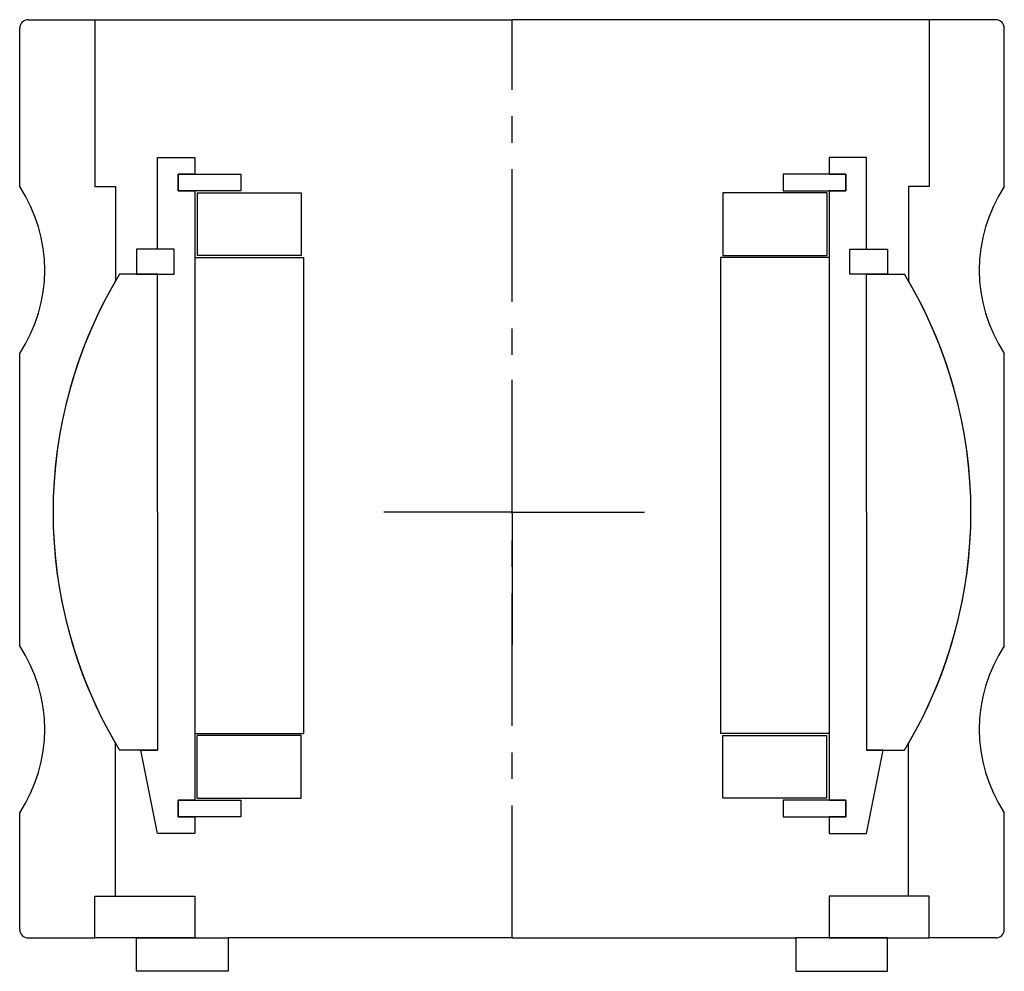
# Model space of a CAD drawing. Header units: millimetres. Extents: x -59 to 59, y -4 to 110.
import ezdxf

# ---------------------------------------------------------------- set-up
doc = ezdxf.new("R2010")
doc.units = ezdxf.units.MM
doc.header["$LTSCALE"] = 0.5
doc.header["$MEASUREMENT"] = 0
doc.linetypes.add('CENTER', pattern=[50.8, 31.75, -6.35, 6.35, -6.35])
doc.layers.get('0').update_dxf_attribs({"linetype": 'CONTINUOUS'})
doc.layers.add('Center', color=1, linetype='CENTER')

# ---------------------------------------------------------------- blocks, each defined once
blk = doc.blocks.new('43040-60-house')
for p, q in [((-58, 59), (-50, 59)), ((-50, 59), (0, 59)), ((-50, 59), (-50, 39)), ((50, 59), (0, 59)), ((58, 59), (50, 59)), ((50, 59), (50, 39)), ((-59, 39), (-59, 58)), ((59, 39), (59, 58)), ((-50, 39), (-47.5, 39)), ((-47.5, 39), (-47.5, 27.73)), ((47.5, 39), (47.5, 27.73)), ((50, 39), (47.5, 39)), ((-59, -16), (-59, 19)), ((59, -16), (59, 19)), ((-47.5, -46), (-47.5, -27.73)), ((47.5, -46), (47.5, -27.73)), ((-59, -50), (-59, -36)), ((59, -50), (59, -36)), ((-50, -46), (-38, -46)), ((-50, -51), (-50, -46)), ((-50, -51), (-50, -46)), ((-50, -46), (-47.5, -46)), ((-38, -46), (-38, -51)), ((50, -46), (38, -46)), ((38, -46), (38, -51)), ((50, -46), (47.5, -46)), ((50, -51), (50, -46)), ((50, -51), (50, -46)), ((-58, -51), (-50, -51)), ((-38, -51), (-50, -51)), ((-45, -51), (-34, -51)), ((-45, -55), (-45, -51)), ((0, -51), (-34, -51)), ((-34, -51), (-34, -55)), ((0, -51), (34, -51)), ((45, -51), (34, -51)), ((34, -51), (34, -55)), ((38, -51), (50, -51)), ((45, -55), (45, -51)), ((58, -51), (50, -51)), ((-34, -55), (-45, -55)), ((34, -55), (45, -55))]:
    blk.add_line(p, q)
for centre, radius, start, end in [((-58, 58), 1, 90, 180), ((58, 58), 1, 0, 90), ((-74.17, 29), 18.17, 326.6015, 33.3985), ((74.17, 29), 18.17, 146.6015, 213.3985), ((0, 0), 55, 149.7274, 210.2726), ((0, 0), 55, 329.7274, 30.2726), ((-74.17, -26), 18.17, 326.6015, 33.3985), ((74.17, -26), 18.17, 146.6015, 213.3985), ((-58, -50), 1, 180, 270), ((58, -50), 1, 270, 0)]:
    blk.add_arc(centre, radius, start, end)
at = {"layer": 'Center'}
blk.add_line((0, -51), (0, 59), dxfattribs=at)
blk = doc.blocks.new('M27-105 & M15-101 - dia50')
for p, q in [((-42.5, 31.5), (-42.5, 42.5)), ((-42.5, 42.5), (-38, 42.5)), ((-38, 42.5), (-38, 40.5)), ((38, 42.5), (38, 40.5)), ((42.5, 42.5), (38, 42.5)), ((42.5, 31.5), (42.5, 42.5)), ((-40, 40.5), (-32.5, 40.5)), ((-38, 40.5), (-40, 40.5)), ((-40, 40.5), (-40, 38.5)), ((-40, 38.5), (-40, 40.5)), ((-32.5, 40.5), (-32.5, 38.5)), ((32.5, 40.5), (32.5, 38.5)), ((40, 40.5), (32.5, 40.5)), ((38, 40.5), (40, 40.5)), ((40, 38.5), (40, 40.5)), ((40, 40.5), (40, 38.5)), ((-32.5, 38.5), (-40, 38.5)), ((-40, 38.5), (-38, 38.5)), ((-38, 38.5), (-38, -34.5)), ((-37.75, 38.25), (-25.25, 38.25)), ((-37.75, 38.25), (-37.75, 30.75)), ((-25.25, 38.25), (-25.25, 30.75)), ((25.25, 38.25), (25.25, 30.75)), ((37.75, 38.25), (25.25, 38.25)), ((32.5, 38.5), (40, 38.5)), ((37.75, 38.25), (37.75, 30.75)), ((40, 38.5), (38, 38.5)), ((38, 38.5), (38, -34.5)), ((-40.5, 31.5), (-45, 31.5)), ((-45, 31.5), (-45, 28.5)), ((-40.5, 31.5), (-42.5, 31.5)), ((-40.5, 28.5), (-40.5, 31.5)), ((-40.5, 28.5), (-40.5, 31.5)), ((-25.25, 30.75), (-37.75, 30.75)), ((25.25, 30.75), (37.75, 30.75)), ((40.5, 28.5), (40.5, 31.5)), ((40.5, 28.5), (40.5, 31.5)), ((40.5, 31.5), (45, 31.5)), ((40.5, 31.5), (42.5, 31.5)), ((45, 31.5), (45, 28.5)), ((-38, 30.5), (-38, -26.5)), ((-38, 30.5), (-25, 30.5)), ((-25, 30.5), (-25, -26.5)), ((38, 30.5), (25, 30.5)), ((25, 30.5), (25, -26.5)), ((38, 30.5), (38, -26.5)), ((-42.5, 28.5), (-47.04, 28.5)), ((-45, 28.5), (-40.5, 28.5)), ((-42.5, 0), (-42.5, 28.5)), ((-42.5, 28.5), (-40.5, 28.5)), ((45, 28.5), (40.5, 28.5)), ((42.5, 28.5), (40.5, 28.5)), ((42.5, 28.5), (47.04, 28.5)), ((42.5, 0), (42.5, 28.5)), ((-42.5, 0), (-42.5, -28.5)), ((42.5, 0), (42.5, -28.5)), ((-38, -26.5), (-25, -26.5)), ((-37.75, -34.25), (-37.75, -26.75)), ((-25.25, -26.75), (-37.75, -26.75)), ((-25.25, -34.25), (-25.25, -26.75)), ((38, -26.5), (25, -26.5)), ((25.25, -26.75), (37.75, -26.75)), ((25.25, -34.25), (25.25, -26.75)), ((37.75, -34.25), (37.75, -26.75)), ((-42.5, -28.5), (-47.04, -28.5)), ((-42.5, -38.5), (-44.5, -28.5)), ((-44.5, -28.5), (-42.5, -28.5)), ((44.5, -28.5), (42.5, -28.5)), ((42.5, -28.5), (47.04, -28.5)), ((42.5, -38.5), (44.5, -28.5)), ((-40, -34.5), (-32.5, -34.5)), ((-38, -34.5), (-40, -34.5)), ((-40, -34.5), (-40, -36.5)), ((-40, -36.5), (-40, -34.5)), ((-37.75, -34.25), (-25.25, -34.25)), ((-32.5, -34.5), (-32.5, -36.5)), ((37.75, -34.25), (25.25, -34.25)), ((32.5, -34.5), (32.5, -36.5)), ((40, -34.5), (32.5, -34.5)), ((38, -34.5), (40, -34.5)), ((40, -36.5), (40, -34.5)), ((40, -34.5), (40, -36.5)), ((-32.5, -36.5), (-40, -36.5)), ((-40, -36.5), (-38, -36.5)), ((-38, -36.5), (-38, -38.5)), ((32.5, -36.5), (40, -36.5)), ((40, -36.5), (38, -36.5)), ((38, -36.5), (38, -38.5)), ((-38, -38.5), (-42.5, -38.5)), ((38, -38.5), (42.5, -38.5))]:
    blk.add_line(p, q)
for start, end in [(148.7896, 211.2104), (328.7896, 31.2104)]:
    blk.add_arc((0, 0), 55, start, end)
at = {"layer": 'Center'}
for q in [(0, 18.34), (-15.34, 0), (0, -18.34), (18.34, 0)]:
    blk.add_line((0, 0), q, dxfattribs=at)

msp = doc.modelspace()

# ---------------------------------------------------------------- block references
for name in ['43040-60-house', 'M27-105 & M15-101 - dia50']:
    msp.add_blockref(name, (0, 51))

doc.saveas('drawing.dxf')
